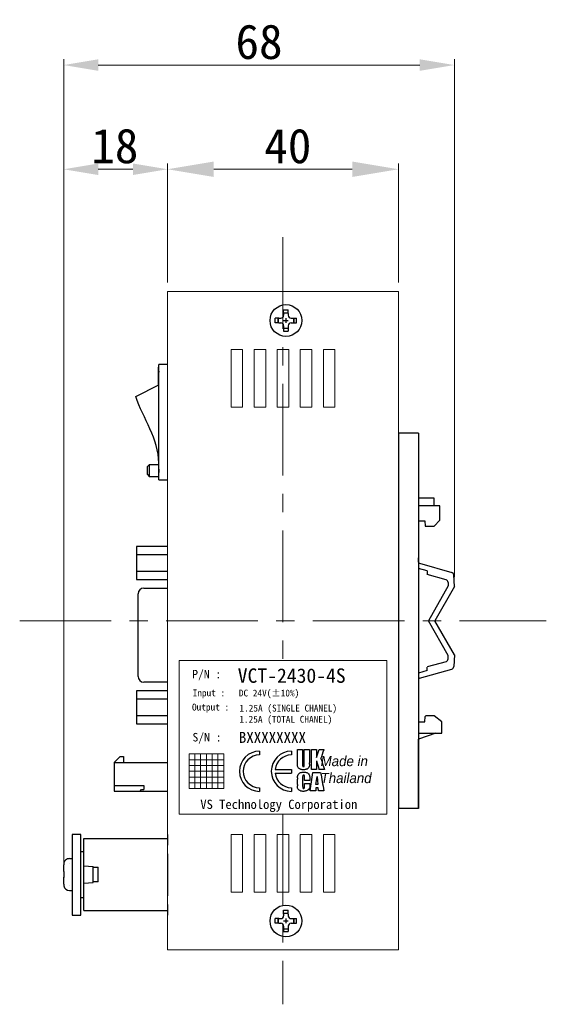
# Model space of a CAD drawing. Header units: millimetres. Extents: x 313 to 928, y 5 to 290.
# Tile 8 of 9: x 714 to 760, y 117 to 202. Entities that reach past the tile are written whole.
import ezdxf

# ---------------------------------------------------------------- set-up
doc = ezdxf.new("R2010")
doc.units = ezdxf.units.MM
doc.header["$LTSCALE"] = 0.25
for name, pattern in [('CENTER', [50.8, 31.75, -6.35, 6.35, -6.35]), ('DASHED', [6, 3, -3]), ('DASHEDBIDOT', [12.4, 3, -3, 0.2, -3, 0.2, -3])]:
    doc.linetypes.add(name, pattern=pattern)
doc.layers.add('AM_0 プロファイル（中）', color=7, linetype='Continuous')
doc.layers.add('SMR', color=7, linetype='Continuous')
for name, color, linetype, lineweight in [('CENTER', 10, 'CENTER', 15), ('DIMENSION', 6, 'Continuous', 9), ('DSB-7962CE', 7, 'Continuous', 20), ('EXT. HARNESS', 7, 'Continuous', 20), ('Layer000', 7, 'Continuous', 25), ('Layer0000', 7, 'Continuous', 25), ('PANEL', 7, 'Continuous', 20), ('本体', 7, 'Continuous', 25)]:
    doc.layers.add(name, color=color, linetype=linetype, lineweight=lineweight)
doc.styles.add('takachi1', font='msgothic.ttc', dxfattribs={"height": 2.5})
doc.styles.add('VS Standard', font='msgothic.ttc', dxfattribs={"height": 3})
doc.dimstyles.new('VS Standard x1', dxfattribs={"dimtxt": 3, "dimasz": 3, "dimexe": 0.5, "dimexo": 0.8, "dimgap": 0.5, "dimtad": 3, "dimlfac": 2, "dimrnd": 0.0001, "dimzin": 9, "dimdsep": 46, "dimtxsty": 'VS Standard', "dimcen": 0, "dimclrd": 256, "dimclre": 256, "dimclrt": 256, "dimaunit": 1, "dimadec": 0, "dimazin": 2, "dimtfac": 1, "dimtmove": 0, "dimatfit": 3, "dimfxl": 1, "dimtolj": 1, "dimtzin": 0, "dimlwd": -1, "dimlwe": -1, "dimarcsym": 0})

# ---------------------------------------------------------------- blocks, each defined once
blk = doc.blocks.new('*D113')
at = {"layer": 'Defpoints', "color": 0}
for p in [(747.222, 189.218), (727.222, 178.62), (747.222, 178.62)]:
    blk.add_point(p, dxfattribs=at)
at = {"layer": 'DIMENSION'}
for p, q in [((727.222, 179.42), (727.222, 189.718)), ((747.222, 179.42), (747.222, 189.718)), ((731.222, 189.218), (743.222, 189.218))]:
    blk.add_line(p, q, dxfattribs=at)
for points in [[(731.222, 189.885), (731.222, 188.552), (727.222, 189.218)], [(743.222, 188.552), (743.222, 189.885), (747.222, 189.218)]]:
    blk.add_solid(points, dxfattribs=at)
at = {"layer": 'DIMENSION', "insert": (737.639, 191.218), "char_height": 3, "attachment_point": 5, "style": 'VS Standard'}
blk.add_mtext('\\A1;40', dxfattribs=at)
blk = doc.blocks.new('*D117')
at = {"layer": 'Defpoints', "color": 0}
for p in [(752.069, 198.244), (752.069, 153.083), (718.222, 128.389)]:
    blk.add_point(p, dxfattribs=at)
at = {"layer": 'DIMENSION'}
for p, q in [((718.222, 129.189), (718.222, 198.744)), ((752.069, 153.883), (752.069, 198.744)), ((721.222, 198.244), (749.069, 198.244))]:
    blk.add_line(p, q, dxfattribs=at)
for points in [[(721.222, 198.744), (721.222, 197.744), (718.222, 198.244)], [(749.069, 197.744), (749.069, 198.744), (752.069, 198.244)]]:
    blk.add_solid(points, dxfattribs=at)
at = {"layer": 'DIMENSION', "insert": (735.146, 200.244), "char_height": 3, "attachment_point": 5, "style": 'VS Standard'}
blk.add_mtext('\\A1;\\A1;68', dxfattribs=at)
blk = doc.blocks.new('*D118')
at = {"layer": 'Defpoints', "color": 0}
for p in [(727.222, 189.218), (727.222, 178.62), (718.222, 129.013)]:
    blk.add_point(p, dxfattribs=at)
at = {"layer": 'DIMENSION'}
for p, q in [((718.222, 129.813), (718.222, 189.718)), ((727.222, 179.42), (727.222, 189.718)), ((721.222, 189.218), (724.222, 189.218))]:
    blk.add_line(p, q, dxfattribs=at)
for points in [[(721.222, 189.718), (721.222, 188.718), (718.222, 189.218)], [(724.222, 188.718), (724.222, 189.718), (727.222, 189.218)]]:
    blk.add_solid(points, dxfattribs=at)
at = {"layer": 'DIMENSION', "insert": (722.653, 191.219), "char_height": 3, "attachment_point": 5, "style": 'VS Standard'}
blk.add_mtext('\\A1;18', dxfattribs=at)

msp = doc.modelspace()

# ---------------------------------------------------------------- linework, layer by layer
for p, q in [((735.188, 138.8159), (735.188, 138.4948)), ((737.9476, 138.8159), (737.9476, 138.4948)), ((736.5371, 137.2264), (737.9476, 137.2264)), ((736.5371, 136.9264), (737.9476, 136.9264)), ((737.9476, 137.2264), (737.9476, 136.9264)), ((735.188, 135.6579), (735.188, 135.3368)), ((737.9476, 135.6579), (737.9476, 135.3368))]:
    msp.add_line(p, q)
for centre, radius, start, end in [((735.188, 137.0764), 1.7395, 90, 270), ((735.188, 137.0764), 1.4184, 90, 270), ((737.9476, 137.0764), 1.7395, 90, 270), ((737.9476, 137.0764), 1.4184, 90, 173.929603), ((737.9476, 137.0764), 1.4184, 186.070397, 270)]:
    msp.add_arc(centre, radius, start, end)
at = {"layer": 'AM_0 プロファイル（中）', "ltscale": 0.5}
for p, q in [((737.2718, 176.7198), (737.2718, 177.0448)), ((737.2718, 177.0448), (737.6718, 177.0448)), ((737.2718, 176.7948), (737.6718, 176.7948)), ((737.2718, 176.7198), (737.2718, 176.5698)), ((737.6718, 176.7198), (737.6718, 177.0448)), ((737.6718, 176.7198), (737.6718, 176.5698)), ((736.8718, 176.3198), (736.5468, 176.3198)), ((736.5468, 175.9198), (736.5468, 176.3198)), ((736.8718, 175.9198), (736.5468, 175.9198)), ((736.7968, 176.3198), (736.7968, 175.9198)), ((736.7968, 175.9198), (736.7968, 176.3198)), ((736.8718, 176.3198), (737.0218, 176.3198)), ((736.8718, 176.3198), (737.0218, 176.3198)), ((736.8718, 175.9198), (737.0218, 175.9198)), ((736.8718, 175.9198), (737.0218, 175.9198)), ((737.2718, 175.6698), (737.2718, 175.5198)), ((737.6718, 175.6698), (737.6718, 175.5198)), ((737.9218, 176.3198), (738.0718, 176.3198)), ((737.9218, 176.3198), (738.0718, 176.3198)), ((737.9218, 175.9198), (738.0718, 175.9198)), ((737.9218, 175.9198), (738.0718, 175.9198)), ((738.0718, 176.3198), (738.3968, 176.3198)), ((738.0718, 175.9198), (738.3968, 175.9198)), ((738.1468, 176.3198), (738.1468, 175.9198)), ((738.1468, 175.9198), (738.1468, 176.3198)), ((738.3968, 175.9198), (738.3968, 176.3198)), ((737.2718, 175.5198), (737.2718, 175.1948)), ((737.2718, 175.4448), (737.6718, 175.4448)), ((737.2718, 175.1948), (737.6718, 175.1948)), ((737.6718, 175.5198), (737.6718, 175.1948)), ((737.2718, 124.7171), (737.2718, 125.0421)), ((737.2718, 125.0421), (737.6718, 125.0421)), ((737.2718, 124.7921), (737.6718, 124.7921)), ((737.2718, 124.7171), (737.2718, 124.5671)), ((737.6718, 124.7171), (737.6718, 125.0421)), ((737.6718, 124.7171), (737.6718, 124.5671)), ((736.8718, 124.3171), (736.5468, 124.3171)), ((736.5468, 123.9171), (736.5468, 124.3171)), ((736.8718, 123.9171), (736.5468, 123.9171)), ((736.7968, 124.3171), (736.7968, 123.9171)), ((736.7968, 123.9171), (736.7968, 124.3171)), ((736.8718, 124.3171), (737.0218, 124.3171)), ((736.8718, 124.3171), (737.0218, 124.3171)), ((736.8718, 123.9171), (737.0218, 123.9171)), ((736.8718, 123.9171), (737.0218, 123.9171)), ((737.2718, 123.6671), (737.2718, 123.5171)), ((737.6718, 123.6671), (737.6718, 123.5171)), ((737.9218, 124.3171), (738.0718, 124.3171)), ((737.9218, 124.3171), (738.0718, 124.3171)), ((737.9218, 123.9171), (738.0718, 123.9171)), ((737.9218, 123.9171), (738.0718, 123.9171)), ((738.0718, 124.3171), (738.3968, 124.3171)), ((738.0718, 123.9171), (738.3968, 123.9171)), ((738.1468, 124.3171), (738.1468, 123.9171)), ((738.1468, 123.9171), (738.1468, 124.3171)), ((738.3968, 123.9171), (738.3968, 124.3171)), ((737.2718, 123.5171), (737.2718, 123.1921)), ((737.2718, 123.4421), (737.6718, 123.4421)), ((737.2718, 123.1921), (737.6718, 123.1921)), ((737.6718, 123.5171), (737.6718, 123.1921))]:
    msp.add_line(p, q, dxfattribs=at)
at = {"layer": 'AM_0 プロファイル（中）'}
for p, q in [((737.2718, 176.1198), (737.6718, 176.1198)), ((737.4718, 176.3198), (737.4718, 175.9198)), ((727.2218, 131.6171), (727.2218, 130.6921)), ((727.2218, 129.9421), (727.2218, 126.2921)), ((727.2218, 125.5421), (727.2218, 124.6171)), ((737.2718, 124.1171), (737.6718, 124.1171)), ((737.4718, 124.3171), (737.4718, 123.9171))]:
    msp.add_line(p, q, dxfattribs=at)
at = {"layer": 'AM_0 プロファイル（中）', "ltscale": 0.5}
for centre in [(737.4718, 176.1198), (737.4718, 124.1171)]:
    msp.add_circle(centre, 1.375, dxfattribs=at)
for centre, start, end in [((737.0218, 176.5698), 270.000018, 0), ((737.9218, 176.5698), 179.999964, 270.000001), ((737.0218, 175.6698), 0, 89.999982), ((737.9218, 175.6698), 89.999982, 179.999964), ((737.0218, 124.5671), 270.000018, 0), ((737.9218, 124.5671), 179.999964, 270.000001), ((737.0218, 123.6671), 0, 89.999982), ((737.9218, 123.6671), 89.999982, 179.999964)]:
    msp.add_arc(centre, 0.25, start, end, dxfattribs=at)
at = {"layer": 'CENTER'}
for p, q in [((737.2218, 183.3397), (737.2218, 146.6792)), ((714.4114, 150.1185), (760.0323, 150.1185)), ((737.2218, 133.3651), (737.2218, 116.8973))]:
    msp.add_line(p, q, dxfattribs=at)
at = {"layer": 'DSB-7962CE', "linetype": 'Continuous', "lineweight": 25}
for p, q in [((724.5218, 155.8415), (727.2218, 155.8415)), ((724.5218, 154.3982), (727.2218, 154.3982)), ((724.5218, 143.3415), (727.2218, 143.3415)), ((724.5218, 141.8982), (727.2218, 141.8982))]:
    msp.add_line(p, q, dxfattribs=at)
for points in [[(727.2218, 156.5448), (724.5218, 156.5448), (724.5218, 153.6948), (727.2218, 153.6948)], [(727.2218, 144.0448), (724.5218, 144.0448), (724.5218, 141.1948), (727.2218, 141.1948)]]:
    msp.add_lwpolyline(points, dxfattribs=at)
at = {"layer": 'EXT. HARNESS', "linetype": 'Continuous', "lineweight": 25}
for p, q in [((725.1718, 152.9448), (727.2218, 152.9448)), ((724.6718, 145.2948), (724.6718, 152.4448)), ((727.2218, 144.7948), (725.1718, 144.7948))]:
    msp.add_line(p, q, dxfattribs=at)
for centre, start, end in [((725.1718, 152.4448), 90, 180), ((725.1718, 145.2948), 180, 270)]:
    msp.add_arc(centre, 0.5, start, end, dxfattribs=at)
at = {"layer": 'Layer000', "color": 7, "linetype": 'Continuous', "lineweight": 25}
for p, q in [((726.4718, 162.3198), (726.4718, 172.3198)), ((727.2218, 172.3198), (726.4718, 172.3198)), ((726.4718, 172.0713), (726.4218, 172.0687)), ((726.4218, 172.0687), (726.4218, 171.2698)), ((726.4718, 171.7448), (726.4618, 171.7448)), ((726.4618, 171.7448), (726.4618, 171.6448)), ((726.4718, 171.6448), (726.4618, 171.6448)), ((726.4218, 171.2698), (726.4218, 170.5185)), ((724.4718, 169.541), (726.4718, 170.5436)), ((725.4718, 163.4698), (725.6218, 163.6198)), ((725.4718, 162.7698), (725.4718, 163.4698)), ((726.4718, 163.6198), (725.6218, 163.6198)), ((725.6218, 163.6198), (725.6218, 162.6198)), ((726.4618, 163.2448), (726.4718, 163.2448)), ((726.4618, 163.2448), (726.4618, 162.9448)), ((726.4618, 162.6448), (726.4618, 162.9448)), ((725.4718, 162.7698), (725.6218, 162.6198)), ((725.6218, 162.6198), (726.4718, 162.6198)), ((726.4618, 162.6448), (726.4718, 162.6448)), ((726.4718, 162.3198), (727.2218, 162.3198)), ((738.4647, 138.953), (738.9181, 138.9537)), ((738.4663, 137.9282), (738.4647, 138.953)), ((738.9181, 138.9537), (738.9204, 137.6537)), ((739.0624, 138.9539), (739.5158, 138.9539)), ((739.0646, 137.6763), (739.0624, 138.9539)), ((739.5158, 138.9539), (739.5178, 137.8016)), ((739.684, 137.245), (739.6806, 138.9537)), ((739.6806, 138.9537), (740.134, 138.9532)), ((740.134, 138.9532), (740.1352, 138.2831)), ((740.3505, 138.9539), (740.7834, 138.9554)), ((740.1359, 137.9705), (740.1376, 137.246)), ((738.9229, 136.5403), (738.9228, 136.5433)), ((738.9229, 136.5403), (738.9247, 135.783)), ((739.0087, 136.743), (739.0087, 136.7459)), ((739.0877, 136.5615), (739.0877, 136.5645)), ((739.0884, 136.2859), (739.0877, 136.5615)), ((740.1376, 137.246), (739.684, 137.245)), ((739.8135, 136.9779), (740.4835, 136.9799)), ((740.0805, 135.9351), (740.1699, 136.6345)), ((740.0805, 135.9318), (740.1699, 136.6316)), ((740.1699, 136.6345), (740.2425, 135.9356)), ((740.1699, 136.6316), (740.2425, 135.9322)), ((740.8076, 137.2475), (740.3334, 137.2465)), ((738.4708, 135.93), (738.4697, 136.3994)), ((739.5419, 136.2906), (739.0883, 136.289)), ((739.5419, 136.2875), (739.0884, 136.2859)), ((739.089, 136.0226), (739.5426, 136.0239)), ((739.0896, 135.8092), (739.089, 136.0226)), ((739.5415, 136.437), (739.5419, 136.2875)), ((739.5426, 136.0239), (739.5428, 135.9598)), ((739.5428, 135.9598), (739.5437, 135.8872)), ((740.0805, 135.6564), (740.0545, 135.3806)), ((740.0805, 135.6529), (740.0545, 135.3769)), ((740.0805, 135.9351), (740.0805, 135.9318)), ((740.2425, 135.9322), (740.0805, 135.9318)), ((740.2645, 135.6568), (740.0805, 135.6564)), ((740.2645, 135.6533), (740.0805, 135.6529)), ((740.2425, 135.9356), (740.2425, 135.9322)), ((740.2916, 135.3811), (740.2645, 135.6568)), ((740.2916, 135.3775), (740.2645, 135.6533)), ((740.0545, 135.3769), (739.5855, 135.3757)), ((740.0545, 135.3769), (740.0545, 135.3806)), ((740.7606, 135.3786), (740.2916, 135.3775))]:
    msp.add_line(p, q, dxfattribs=at)
at = {"layer": 'Layer000', "color": 251, "linetype": 'DASHEDBIDOT', "lineweight": 18, "true_color": 0x606060}
for p, q in [((726.4718, 171.2698), (726.4218, 171.2698)), ((726.4618, 162.9448), (726.4718, 162.9448))]:
    msp.add_line(p, q, dxfattribs=at)
at = {"layer": 'Layer000', "color": 7, "linetype": 'Continuous', "lineweight": 25}
for centre, radius, start, end in [((653.443, 166.4657), 91.1582, 341.991254, 342.434086), ((625.7877, 179.4354), 121.9122, 340.219577, 340.607672), ((626.3311, 179.2), 121.3217, 340.236604, 340.626932), ((864.2577, 177.7528), 129.9254, 197.734503, 198.165212), ((737.0209, 137.6631), 2.5008, 0.698572, 3.17634), ((875.2168, 174.4573), 139.9214, 195.114744, 195.421828), ((874.6453, 174.2691), 139.321, 195.102043, 195.410687), ((741.157, 136.5297), 2.6905, 180.57621, 182.776435), ((534.9209, 165.3137), 206.8426, 351.677895, 352.126186), ((907.2896, 165.0293), 169.148, 189.545328, 190.095782), ((741.462, 135.7962), 2.9943, 177.438852, 179.653726)]:
    msp.add_arc(centre, radius, start, end, dxfattribs=at)
msp.add_open_spline([(726.4718, 163.7719), (726.4358, 165.8994), (725.1131, 167.5989), (724.4718, 169.541)], degree=3, dxfattribs=at)
at = {"layer": 'Layer000', "linetype": 'Continuous', "lineweight": 25}
msp.add_open_spline([(739.0106, 137.2041), (738.9512, 137.2084), (738.9066, 137.2127), (738.8756, 137.217), (738.8753, 137.217), (738.8299, 137.2235), (738.7828, 137.2345), (738.7476, 137.2467), (738.6988, 137.2646), (738.6603, 137.2854), (738.5487, 137.3707), (738.5012, 137.4398), (738.4821, 137.5278), (738.4814, 137.5313), (738.4748, 137.5653), (738.4712, 137.6058), (738.4701, 137.6582), (738.47, 137.6621), (738.4688, 137.7526), (738.4676, 137.8403), (738.4663, 137.9282)], degree=3, knots=[0, 0, 0, 0, 0.1210938, 0.1210938, 0.125, 0.125, 0.234375, 0.25, 0.25, 0.375, 0.375, 0.6171875, 0.6171875, 0.625, 0.625, 0.7421875, 0.7421875, 0.75, 0.75, 1, 1, 1, 1], dxfattribs=at)
at = {"layer": 'Layer000', "color": 7, "linetype": 'Continuous', "lineweight": 25}
for points, knots in [([(738.9204, 137.6537), (738.921, 137.6107), (738.9225, 137.577), (738.9251, 137.5518), (738.9251, 137.5517), (738.9264, 137.5384), (738.927, 137.5326), (738.9342, 137.5048), (738.9411, 137.4916), (738.9755, 137.4834), (738.99, 137.4804)], [0, 0, 0, 0, 0.484375, 0.484375, 0.5, 0.5, 0.625, 0.625, 0.859375, 1, 1, 1, 1]), ([(738.99, 137.4804), (739.0046, 137.4836), (739.0151, 137.4863), (739.0223, 137.4889), (739.0241, 137.4896), (739.0441, 137.4979), (739.0521, 137.5085), (739.0588, 137.5401), (739.0591, 137.5464), (739.0602, 137.5619), (739.0602, 137.5619), (739.0622, 137.5903), (739.0636, 137.6282), (739.0646, 137.6763)], [0, 0, 0, 0, 0.125, 0.125, 0.140625, 0.140625, 0.375, 0.375, 0.5, 0.5, 0.515625, 0.515625, 1, 1, 1, 1]), ([(739.5215, 137.6935), (739.5215, 137.6917), (739.5215, 137.6895), (739.5213, 137.6469), (739.5187, 137.6113), (739.5131, 137.5754), (739.5122, 137.5699), (739.4913, 137.4562), (739.4368, 137.3538), (739.318, 137.2773), (739.2865, 137.2632), (739.2428, 137.2489), (739.2133, 137.2397), (739.1714, 137.2296), (739.1313, 137.2224), (739.131, 137.2223), (739.1035, 137.2174), (739.0636, 137.2114), (739.0106, 137.2041)], [0.11976137, 0.11976137, 0.11976137, 0.11976137, 0.12890625, 0.12890625, 0.25, 0.25, 0.265625, 0.265625, 0.625, 0.625, 0.75, 0.75, 0.765625, 0.875, 0.875, 0.87890625, 0.87890625, 1, 1, 1, 1]), ([(738.4667, 136.5027), (738.4666, 136.5064), (738.4666, 136.5091), (738.4671, 136.5546), (738.4699, 136.5907), (738.4756, 136.6272), (738.4765, 136.6328), (738.4979, 136.7492), (738.5522, 136.8552), (738.6751, 136.9355), (738.708, 136.9506), (738.7536, 136.9658), (738.7845, 136.9757), (738.8284, 136.9866), (738.8705, 136.9945), (738.8708, 136.9946), (738.8996, 137), (738.9415, 137.0066), (738.9972, 137.0148)], [0.11199362, 0.11199362, 0.11199362, 0.11199362, 0.12890625, 0.12890625, 0.25, 0.25, 0.265625, 0.265625, 0.625, 0.625, 0.75, 0.75, 0.765625, 0.875, 0.875, 0.87890625, 0.87890625, 1, 1, 1, 1]), ([(739.0087, 136.7459), (738.9927, 136.7432), (738.9812, 136.7409), (738.9723, 136.7382), (738.9683, 136.7369), (738.9476, 136.7285), (738.9391, 136.7178), (738.9305, 136.6863), (738.9298, 136.6793), (738.9281, 136.6635), (738.9281, 136.6634), (738.925, 136.6335), (738.9233, 136.5938), (738.9228, 136.5433)], [0, 0, 0, 0, 0.125, 0.125, 0.15625, 0.15625, 0.375, 0.375, 0.5, 0.5, 0.515625, 0.515625, 1, 1, 1, 1]), ([(739.0087, 136.743), (738.9927, 136.7404), (738.9859, 136.7395), (738.9518, 136.7292), (738.9407, 136.7192), (738.9309, 136.6853), (738.9302, 136.6802), (738.9283, 136.6628), (738.9251, 136.6332), (738.9233, 136.5925), (738.9229, 136.5403)], [0, 0, 0, 0, 0.125, 0.125, 0.359375, 0.375, 0.4921875, 0.5, 0.5, 1, 1, 1, 1]), ([(738.9972, 137.0148), (739.0489, 137.0116), (739.0879, 137.0084), (739.115, 137.0053), (739.1153, 137.0053), (739.1607, 136.9999), (739.194, 136.9941), (739.2734, 136.9712), (739.3082, 136.9568), (739.413, 136.8962), (739.463, 136.8459), (739.4947, 136.7763), (739.4969, 136.7713), (739.5101, 136.7385), (739.5191, 136.7047), (739.5261, 136.6634), (739.5266, 136.6602), (739.5318, 136.6266), (739.5354, 136.5909), (739.5378, 136.5496), (739.5379, 136.5477), (739.5393, 136.5224), (739.5405, 136.4858), (739.5415, 136.437)], [0, 0, 0, 0, 0.1210938, 0.1210938, 0.125, 0.125, 0.25, 0.25, 0.375, 0.375, 0.609375, 0.609375, 0.625, 0.625, 0.7421875, 0.7421875, 0.75, 0.75, 0.8710938, 0.8710938, 0.875, 0.875, 1, 1, 1, 1]), ([(739.0877, 136.5645), (739.0872, 136.6086), (739.0856, 136.6436), (739.0828, 136.6713), (739.0828, 136.6715), (739.081, 136.6873), (739.0802, 136.6937), (739.0722, 136.7221), (739.0643, 136.7369), (739.0269, 136.7434), (739.0087, 136.7459)], [0, 0, 0, 0, 0.46867719, 0.46867719, 0.49992233, 0.49992233, 0.62490292, 0.62490292, 0.84361894, 0.99984466, 0.99984466, 0.99984466, 0.99984466]), ([(739.0877, 136.5615), (739.0872, 136.6072), (739.0855, 136.6431), (739.0826, 136.6701), (739.0826, 136.6702), (739.081, 136.6845), (739.0802, 136.6908), (739.0719, 136.7206), (739.0632, 136.7302), (739.0429, 136.7367), (739.0411, 136.7372), (739.0338, 136.7392), (739.0232, 136.741), (739.0087, 136.743)], [0, 0, 0, 0, 0.484375, 0.484375, 0.5, 0.5, 0.625, 0.625, 0.859375, 0.859375, 0.875, 0.875, 1, 1, 1, 1]), ([(739.0141, 135.3376), (738.9598, 135.3401), (738.9189, 135.3428), (738.8905, 135.3457), (738.8902, 135.3458), (738.8428, 135.3508), (738.8072, 135.3571), (738.6598, 135.4017), (738.5644, 135.4763), (738.4959, 135.6062), (738.4841, 135.6432), (738.4758, 135.6963), (738.4708, 135.7301), (738.468, 135.7724), (738.4678, 135.8127), (738.4678, 135.8143)], [0, 0, 0, 0, 0.12109375, 0.12109375, 0.125, 0.125, 0.25, 0.25, 0.59375, 0.59375, 0.7421875, 0.75, 0.75, 0.87109375, 0.87844979, 0.87844979, 0.87844979, 0.87844979]), ([(738.9247, 135.783), (738.9253, 135.7358), (738.9272, 135.6989), (738.9305, 135.6713), (738.9305, 135.6712), (738.9322, 135.6567), (738.9331, 135.6502), (738.942, 135.6199), (738.9512, 135.6099), (738.9725, 135.6026), (738.9744, 135.602), (738.9821, 135.5997), (738.9931, 135.5974), (739.0083, 135.5949)], [0, 0, 0, 0, 0.484375, 0.484375, 0.5, 0.5, 0.625, 0.625, 0.859375, 0.859375, 0.875, 0.875, 1, 1, 1, 1]), ([(739.0083, 135.5949), (739.0247, 135.5992), (739.0316, 135.6008), (739.066, 135.6147), (739.0756, 135.6257), (739.081, 135.6482), (739.0814, 135.6503), (739.0829, 135.6578), (739.0838, 135.665), (739.0848, 135.6839), (739.0865, 135.7141), (739.0881, 135.7557), (739.0896, 135.8092)], [0, 0, 0, 0, 0.125, 0.125, 0.359375, 0.359375, 0.375, 0.375, 0.4921875, 0.5, 0.5, 1, 1, 1, 1]), ([(739.5437, 135.8872), (739.5437, 135.8719), (739.5436, 135.8588), (739.5433, 135.8473), (739.5433, 135.8455), (739.5422, 135.8044), (739.5393, 135.7683), (739.5343, 135.7339), (739.5338, 135.7306), (739.5201, 135.6446), (739.4942, 135.5756), (739.4533, 135.5172), (739.4061, 135.4529), (739.3474, 135.4183), (739.2674, 135.3911), (739.2361, 135.3806), (739.1913, 135.369), (739.1449, 135.3598), (739.1446, 135.3598), (739.1149, 135.3539), (739.0717, 135.3466), (739.0141, 135.3376)], [0.07097193, 0.07097193, 0.07097193, 0.07097193, 0.125, 0.125, 0.12890625, 0.12890625, 0.25, 0.25, 0.2578125, 0.2578125, 0.5, 0.5, 0.515625, 0.75, 0.75, 0.7578125, 0.875, 0.875, 0.87890625, 0.87890625, 1, 1, 1, 1])]:
    msp.add_open_spline(points, degree=3, knots=knots, dxfattribs=at)
at = {"layer": 'Layer0000', "color": 7, "linetype": 'Continuous', "lineweight": 25}
for p, q in [((719.7218, 131.6171), (718.9718, 131.6171)), ((718.9718, 131.6171), (718.9718, 124.6171)), ((719.7218, 124.6171), (719.7218, 131.6171)), ((719.9718, 130.1421), (719.9718, 131.2671)), ((719.9718, 131.2671), (727.2218, 131.2671)), ((719.7218, 130.1421), (719.9718, 130.1421)), ((719.9718, 126.1421), (719.9718, 130.1421)), ((718.2218, 128.3891), (718.2218, 128.9797)), ((718.7218, 129.5171), (718.9718, 129.5171)), ((719.9718, 128.8921), (720.7718, 128.8362)), ((720.7718, 128.1421), (720.7718, 128.8362)), ((720.7718, 128.7671), (721.2218, 128.7671)), ((721.2218, 127.5171), (721.2218, 128.7671)), ((720.7718, 127.4481), (720.7718, 128.1421)), ((718.2218, 127.8939), (718.2218, 127.8951)), ((718.2218, 127.8903), (718.2218, 127.8939)), ((718.2456, 127.8928), (718.2218, 127.8903)), ((718.2457, 127.891), (718.2218, 127.8891)), ((718.2218, 127.8891), (718.2218, 127.8903)), ((718.2218, 127.3027), (718.2218, 127.8891)), ((718.2457, 127.1437), (718.2373, 127.1437)), ((719.9718, 127.3921), (720.7718, 127.4481)), ((721.2218, 127.5171), (720.7718, 127.5171)), ((718.7218, 126.7671), (718.9718, 126.7671)), ((719.7218, 126.1421), (719.9718, 126.1421)), ((719.9718, 125.0171), (719.9718, 126.1421)), ((718.9718, 124.6171), (719.7218, 124.6171)), ((719.9718, 125.0171), (727.2218, 125.0171))]:
    msp.add_line(p, q, dxfattribs=at)
at = {"layer": 'Layer0000', "color": 7, "linetype": 'DASHED', "lineweight": 18}
for p, q in [((719.9718, 128.8921), (719.9718, 130.1421)), ((718.2457, 129.1405), (718.2373, 129.1405)), ((718.7218, 129.5171), (718.9718, 129.5171)), ((718.7218, 129.0903), (718.7218, 129.0889)), ((718.2218, 128.3939), (718.2218, 128.3951)), ((718.2457, 128.3932), (718.2218, 128.3951)), ((718.2452, 128.3861), (718.2457, 128.3932)), ((718.7218, 127.1954), (718.7218, 127.194)), ((719.9718, 126.1421), (719.9718, 127.3921)), ((718.9718, 126.7671), (718.7218, 126.7671))]:
    msp.add_line(p, q, dxfattribs=at)
at = {"layer": 'Layer0000', "color": 7, "linetype": 'Continuous', "lineweight": 25}
for centre, radius, start, end in [((718.758, 128.9804), 0.5361, 162.828361, 180.073039), ((718.7218, 129.0171), 0.5, 132.4117, 165.714604), ((718.2477, 129.1691), 0.0304, 249.942541, 266.24029), ((718.7218, 129.0171), 0.5, 89.999973, 132.41169), ((718.2838, 128.7753), 0.3912, 260.879247, 264.409078), ((718.2838, 127.5089), 0.3912, 95.590922, 99.120753), ((718.7578, 127.302), 0.536, 179.925997, 197.174524), ((718.2477, 127.1152), 0.0304, 93.75971, 110.057459), ((718.7218, 127.2671), 0.5, 194.286741, 270)]:
    msp.add_arc(centre, radius, start, end, dxfattribs=at)
at = {"layer": 'Layer0000', "color": 7, "linetype": 'DASHED', "lineweight": 18}
for centre, radius, start, end in [((718.2027, 128.2729), 0.3843, 272.849729, 276.424887), ((718.2415, 127.1716), 0.0281, 261.339524, 278.582274)]:
    msp.add_arc(centre, radius, start, end, dxfattribs=at)
at = {"layer": 'Layer0000', "color": 7, "linetype": 'Continuous', "lineweight": 25}
msp.add_open_spline([(718.2457, 128.386), (718.2334, 128.221), (718.2334, 128.056), (718.2457, 127.891)], degree=3, dxfattribs=at)
at = {"layer": 'PANEL'}
for p, q in [((727.2218, 178.6198), (727.2218, 121.6171)), ((727.7218, 178.6198), (727.2218, 178.6198)), ((727.7218, 178.6198), (747.2218, 178.6198)), ((747.2218, 178.6198), (747.2218, 121.6171)), ((728.2218, 146.6792), (728.2218, 133.3651)), ((746.2218, 146.6792), (728.2218, 146.6792)), ((728.2218, 146.6792), (728.2218, 133.3651)), ((746.2218, 146.6792), (728.2218, 146.6792)), ((728.2218, 146.6792), (728.2218, 133.3651)), ((746.2218, 146.6792), (728.2218, 146.6792)), ((746.2218, 133.3651), (746.2218, 146.6792)), ((746.2218, 133.3651), (746.2218, 146.6792)), ((746.2218, 133.3651), (746.2218, 146.6792)), ((729.0832, 138.5796), (729.0832, 135.5796)), ((732.0832, 138.5796), (729.0832, 138.5796)), ((729.5832, 138.5796), (729.5832, 135.5796)), ((730.0832, 138.5796), (730.0832, 135.5796)), ((730.5832, 138.5796), (730.5832, 135.5796)), ((731.0832, 138.5796), (731.0832, 135.5796)), ((731.5832, 138.5796), (731.5832, 135.5796)), ((732.0832, 135.5796), (732.0832, 138.5796)), ((732.0832, 138.0796), (729.0832, 138.0796)), ((732.0832, 137.5796), (729.0832, 137.5796)), ((732.0832, 137.0796), (729.0832, 137.0796)), ((732.0832, 136.5796), (729.0832, 136.5796)), ((732.0832, 136.0796), (729.0832, 136.0796)), ((729.0832, 135.5796), (732.0832, 135.5796)), ((728.2218, 133.3651), (746.2218, 133.3651)), ((728.2218, 133.3651), (746.2218, 133.3651)), ((728.2218, 133.3651), (746.2218, 133.3651)), ((747.2218, 121.6171), (727.2218, 121.6171))]:
    msp.add_line(p, q, dxfattribs=at)
for points in [[(732.7218, 173.6198), (733.7218, 173.6198), (733.7218, 168.6198), (732.7218, 168.6198)], [(734.7218, 173.6198), (735.7218, 173.6198), (735.7218, 168.6198), (734.7218, 168.6198)], [(736.7218, 173.6198), (737.7218, 173.6198), (737.7218, 168.6198), (736.7218, 168.6198)], [(738.7218, 173.6198), (739.7218, 173.6198), (739.7218, 168.6198), (738.7218, 168.6198)], [(740.7218, 173.6198), (741.7218, 173.6198), (741.7218, 168.6198), (740.7218, 168.6198)], [(732.7218, 131.6171), (733.7218, 131.6171), (733.7218, 126.6171), (732.7218, 126.6171)], [(734.7218, 131.6171), (735.7218, 131.6171), (735.7218, 126.6171), (734.7218, 126.6171)], [(736.7218, 131.6171), (737.7218, 131.6171), (737.7218, 126.6171), (736.7218, 126.6171)], [(738.7218, 131.6171), (739.7218, 131.6171), (739.7218, 126.6171), (738.7218, 126.6171)], [(740.7218, 131.6171), (741.7218, 131.6171), (741.7218, 126.6171), (740.7218, 126.6171)]]:
    msp.add_lwpolyline(points, close=True, dxfattribs=at)
at = {"layer": 'SMR', "color": 7, "linetype": 'Continuous'}
for p, q in [((722.606, 137.8508), (723.1241, 138.3451)), ((723.1241, 138.3451), (723.3911, 138.3451)), ((723.3911, 138.3451), (723.3911, 137.8508)), ((722.606, 137.8508), (727.2218, 137.8508)), ((722.606, 137.8508), (722.606, 135.3508)), ((722.606, 135.84), (725.156, 135.84)), ((725.156, 135.84), (725.156, 135.5139)), ((722.606, 135.3508), (727.2218, 135.3508)), ((724.839, 135.3508), (724.9614, 135.5139)), ((724.9614, 135.5139), (725.156, 135.5139))]:
    msp.add_line(p, q, dxfattribs=at)
at = {"layer": '本体'}
for p, q in [((747.2218, 166.3698), (747.2218, 133.8698)), ((748.9718, 166.3698), (747.2218, 166.3698)), ((748.9718, 166.3698), (748.9718, 150.1198)), ((750.3218, 160.7356), (748.9718, 160.7356)), ((750.3218, 160.0698), (750.3218, 160.7356)), ((750.8218, 160.0698), (748.9718, 160.0698)), ((750.8218, 158.8198), (750.8218, 160.0698)), ((748.9718, 158.7698), (749.4968, 158.7698)), ((749.4968, 158.7698), (749.5468, 158.3198)), ((750.8218, 158.8198), (750.3218, 158.3198)), ((749.5468, 158.3198), (750.3218, 158.3198)), ((748.9718, 155.1955), (748.9718, 155.5698)), ((749.7218, 154.4401), (748.9718, 154.6522)), ((749.0446, 155.0993), (751.8411, 154.3083)), ((749.7218, 154.4401), (749.7218, 154.1301)), ((751.3436, 153.6696), (749.7218, 154.1283)), ((752.0692, 153.0829), (752.0226, 154.0829)), ((751.5256, 153.1382), (749.8136, 150.1198)), ((752.0692, 153.0829), (750.386, 150.1198)), ((751.5256, 153.429), (751.5256, 153.1382)), ((748.9718, 150.1198), (748.9718, 133.8698)), ((751.5256, 147.1014), (749.8136, 150.1198)), ((752.0692, 147.1567), (750.386, 150.1198)), ((751.5256, 146.8107), (751.5256, 147.1014)), ((752.0692, 147.1567), (752.0226, 146.1567)), ((749.0446, 145.1404), (751.8411, 145.9314)), ((751.3436, 146.5701), (749.7218, 146.1114)), ((749.7218, 145.7996), (749.7218, 146.1095)), ((749.7218, 145.7996), (748.9718, 145.5875)), ((748.9718, 145.0442), (748.9718, 144.6698)), ((749.4968, 141.3698), (749.5418, 141.8201)), ((749.5968, 141.8698), (749.5418, 141.8201)), ((750.3218, 141.8698), (749.5968, 141.8698)), ((750.9718, 141.3698), (750.3218, 141.8698)), ((748.9718, 141.3698), (749.4968, 141.3698)), ((750.9718, 140.3698), (750.9718, 141.3698)), ((750.4718, 140.3698), (748.9718, 139.8698)), ((748.9718, 140.3698), (750.9718, 140.3698)), ((748.9718, 133.8698), (748.9718, 139.8698)), ((748.9718, 133.8698), (747.2218, 133.8698))]:
    msp.add_line(p, q, dxfattribs=at)
for centre, radius, start, end in [((749.0718, 155.1955), 0.1, 180.36645, 254.207391), ((751.2756, 153.429), 0.25, 0, 74.207391), ((751.7731, 154.0678), 0.25, 3.481627, 74.207391), ((751.2756, 146.8107), 0.25, 285.792609, 0), ((751.7731, 146.1719), 0.25, 285.792609, 356.518373), ((749.0718, 145.0442), 0.1, 105.792609, 179.63355)]:
    msp.add_arc(centre, radius, start, end, dxfattribs=at)

# ---------------------------------------------------------------- texts
at = {"layer": 'PANEL', "style": 'takachi1'}
for s, height, p in [('P/N :', 0.74, (729.3583, 145.1232)), ('VCT-2430-4S', 1.25, (733.2979, 144.7397)), ('Input :', 0.592, (729.3935, 143.5734)), ('DC 24V(±10%) ', 0.592, (733.3968, 143.5603)), ('Output :', 0.592, (729.3383, 142.3398)), ('1.25A (SINGLE CHANEL)', 0.592, (733.4476, 142.2518)), ('1.25A (TOTAL CHANEL)', 0.592, (733.4372, 141.2891)), ('S/N :', 0.74, (729.3809, 139.659)), ('BXXXXXXXX', 0.95, (733.3952, 139.5413)), ('VS Technology Corporation', 0.8, (730.0564, 133.8159))]:
    msp.add_text(s, height=height, dxfattribs=at).set_placement(p)
at = {"layer": 'PANEL', "insert": (737.9223, 138.4023), "char_height": 0.88, "width": 11.819591, "attachment_point": 1, "style": 'takachi1'}
msp.add_mtext('\\fMS PGothic|b0|i1|c128|p50;        Made in\\P        Thailand', dxfattribs=at)

# ---------------------------------------------------------------- dimensions: what is measured, and where the dimension line sits
at = {"layer": 'DIMENSION'}
dim = msp.add_linear_dim(base=(752.0692, 198.2439), p1=(718.2218, 128.3891), p2=(752.0692, 153.0829), text='\\A1;68', dimstyle='VS Standard x1', dxfattribs=at)
dim.commit()
dim.dimension.update_dxf_attribs({"geometry": '*D117', "text_midpoint": (735.1455, 200.2439)})
dim = msp.add_linear_dim(base=(727.2218, 189.2184), p1=(718.2218, 129.0135), p2=(727.2218, 178.6198), dimstyle='VS Standard x1', dxfattribs=at)
dim.commit()
dim.dimension.update_dxf_attribs({"geometry": '*D118', "text_midpoint": (722.6532, 189.2184), "dimtype": 160})
dim = msp.add_linear_dim(base=(747.2218, 189.2184), p1=(727.2218, 178.6198), p2=(747.2218, 178.6198), dimstyle='VS Standard x1', override={"dimasz": 4}, dxfattribs=at)
dim.commit()
dim.dimension.update_dxf_attribs({"geometry": '*D113', "text_midpoint": (737.6386, 189.2184), "dimtype": 160})

doc.saveas('drawing.dxf')
